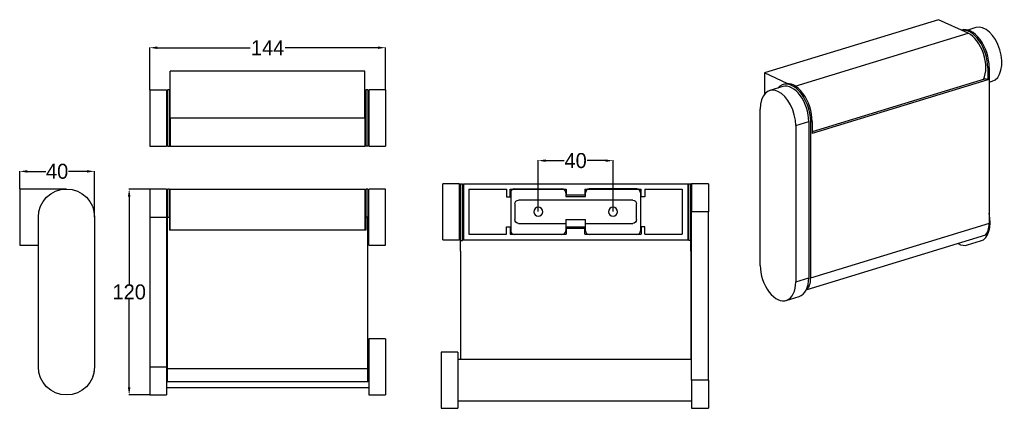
# Model space of a CAD drawing. Header units: inches. Extents: x 3843 to 4369, y 1801 to 2008.
import ezdxf

# ---------------------------------------------------------------- set-up
doc = ezdxf.new("R2010")
doc.units = ezdxf.units.IN
doc.header["$MEASUREMENT"] = 0
doc.layers.add('1', color=7, linetype='Continuous', true_color=0xffffff)
doc.layers.add('109', color=7, linetype='Continuous', true_color=0xffffff)
doc.dimstyles.get("Standard").update_dxf_attribs({"dimtxt": 8, "dimasz": 4, "dimexe": 0.18, "dimexo": 0.0625, "dimgap": 0.09, "dimtad": 0, "dimtih": 1, "dimtoh": 1, "dimdec": 0, "dimzin": 0, "dimdsep": 46, "dimtxsty": 'Standard', "dimcen": 0.09, "dimclrd": 3, "dimclre": 3, "dimadec": 0, "dimazin": 0, "dimtfac": 1, "dimtdec": 0, "dimtofl": 0, "dimtmove": 0, "dimatfit": 3, "dimfxl": 1, "dimtolj": 1, "dimtzin": 0, "dimarcsym": 0})

# ---------------------------------------------------------------- blocks, each defined once
blk = doc.blocks.new('*D40')
at = {"color": 3, "lineweight": -2}
for p, q in [((3912.46, 1917.7), (3901.35, 1917.7)), ((3901.53, 1913.7), (3901.53, 1866.79)), ((3901.53, 1811.7), (3901.53, 1858.61)), ((3912.46, 1807.7), (3901.35, 1807.7))]:
    blk.add_line(p, q, dxfattribs=at)
at = {"color": 3}
for points in [[(3900.86, 1913.7), (3902.19, 1913.7), (3901.53, 1917.7)], [(3900.86, 1811.7), (3902.19, 1811.7), (3901.53, 1807.7)]]:
    blk.add_solid(points, dxfattribs=at)
at = {"layer": 'Defpoints', "color": 0}
for p in [(3912.52, 1917.7), (3901.53, 1807.7), (3912.52, 1807.7)]:
    blk.add_point(p, dxfattribs=at)
at = {"color": 0, "insert": (3901.53, 1862.7), "char_height": 8, "attachment_point": 5}
blk.add_mtext('\\A1;120', dxfattribs=at)
blk = doc.blocks.new('*D41')
at = {"color": 3, "lineweight": -2}
for p, q in [((3843.03, 1917.76), (3843.03, 1927.32)), ((3847.03, 1927.14), (3856.94, 1927.14)), ((3879.03, 1927.14), (3869.12, 1927.14)), ((3883.03, 1902.76), (3883.03, 1927.32))]:
    blk.add_line(p, q, dxfattribs=at)
at = {"color": 3}
for points in [[(3847.03, 1927.8), (3847.03, 1926.47), (3843.03, 1927.14)], [(3879.03, 1927.8), (3879.03, 1926.47), (3883.03, 1927.14)]]:
    blk.add_solid(points, dxfattribs=at)
at = {"layer": 'Defpoints', "color": 0}
for p in [(3883.03, 1927.14), (3843.03, 1917.7), (3883.03, 1902.7)]:
    blk.add_point(p, dxfattribs=at)
at = {"color": 0, "insert": (3863.03, 1927.14), "char_height": 8, "attachment_point": 5}
blk.add_mtext('\\A1;40', dxfattribs=at)
blk = doc.blocks.new('*D42')
at = {"color": 3, "lineweight": -2}
for p, q in [((3912.52, 1970.73), (3912.52, 1993.39)), ((3916.52, 1993.21), (3966.1, 1993.21)), ((4034.52, 1993.21), (3984.94, 1993.21)), ((4038.52, 1970.73), (4038.52, 1993.39))]:
    blk.add_line(p, q, dxfattribs=at)
at = {"color": 3}
for points in [[(3916.52, 1993.87), (3916.52, 1992.54), (3912.52, 1993.21)], [(4034.52, 1993.87), (4034.52, 1992.54), (4038.52, 1993.21)]]:
    blk.add_solid(points, dxfattribs=at)
at = {"layer": 'Defpoints', "color": 0}
for p in [(4038.52, 1993.21), (3912.52, 1970.67), (4038.52, 1970.67)]:
    blk.add_point(p, dxfattribs=at)
at = {"color": 0, "insert": (3975.52, 1993.21), "char_height": 8, "attachment_point": 5}
blk.add_mtext('\\A1;144', dxfattribs=at)
blk = doc.blocks.new('*D43')
at = {"color": 3, "lineweight": -2}
for p, q in [((4120.1, 1905.62), (4120.1, 1933.05)), ((4124.1, 1932.87), (4134.01, 1932.87)), ((4156.1, 1932.87), (4146.19, 1932.87)), ((4160.1, 1905.62), (4160.1, 1933.05))]:
    blk.add_line(p, q, dxfattribs=at)
at = {"color": 3}
for points in [[(4124.1, 1933.53), (4124.1, 1932.2), (4120.1, 1932.87)], [(4156.1, 1933.53), (4156.1, 1932.2), (4160.1, 1932.87)]]:
    blk.add_solid(points, dxfattribs=at)
at = {"layer": 'Defpoints', "color": 0}
for p in [(4160.1, 1932.87), (4120.1, 1905.55), (4160.1, 1905.55)]:
    blk.add_point(p, dxfattribs=at)
at = {"color": 0, "insert": (4140.1, 1932.87), "char_height": 8, "attachment_point": 5}
blk.add_mtext('\\A1;40', dxfattribs=at)

msp = doc.modelspace()

# ---------------------------------------------------------------- linework, layer by layer
for p, q in [((4078.6, 1920.55), (4079.6, 1920.55)), ((4200.1, 1920.55), (4202.1, 1920.55))]:
    msp.add_line(p, q)
at = {"layer": '1', "color": 7}
for p, q in [((3923.52, 1955.67), (3923.52, 1980.67)), ((4027.52, 1980.67), (3923.52, 1980.67)), ((4027.52, 1955.67), (4027.52, 1980.67)), ((3912.52, 1970.67), (3921.52, 1970.67)), ((3912.52, 1970.67), (3912.52, 1940.67)), ((3921.52, 1970.67), (3921.52, 1940.67)), ((3922.02, 1969.67), (3921.52, 1969.67)), ((3923.02, 1970.67), (3922.02, 1970.67)), ((3922.02, 1970.67), (3922.02, 1940.67)), ((3923.02, 1970.67), (3923.02, 1940.67)), ((3923.52, 1969.67), (3923.02, 1969.67)), ((4028.02, 1969.67), (4027.52, 1969.67)), ((4029.02, 1970.67), (4028.02, 1970.67)), ((4028.02, 1970.67), (4028.02, 1940.67)), ((4029.02, 1970.67), (4029.02, 1940.67)), ((4029.52, 1969.67), (4029.02, 1969.67)), ((4038.52, 1970.67), (4029.52, 1970.67)), ((4029.52, 1970.67), (4029.52, 1940.67)), ((4038.52, 1970.67), (4038.52, 1940.67)), ((3923.52, 1955.67), (4027.52, 1955.67)), ((3923.52, 1955.67), (3923.52, 1940.67)), ((4027.52, 1955.67), (4027.52, 1940.67)), ((3921.52, 1941.67), (3922.02, 1941.67)), ((3923.02, 1941.67), (3923.52, 1941.67)), ((4027.52, 1941.67), (4028.02, 1941.67)), ((4029.02, 1941.67), (4029.52, 1941.67)), ((3912.52, 1940.67), (3921.52, 1940.67)), ((3922.02, 1940.67), (3923.02, 1940.67)), ((3923.52, 1940.67), (3923.02, 1940.67)), ((3923.52, 1940.67), (4027.52, 1940.67)), ((4028.02, 1940.67), (4027.52, 1940.67)), ((4029.02, 1940.67), (4028.02, 1940.67)), ((4029.52, 1940.67), (4038.52, 1940.67)), ((3843.03, 1917.7), (3843.03, 1887.7)), ((3868.03, 1917.7), (3843.03, 1917.7)), ((3921.52, 1917.7), (3912.52, 1917.7)), ((3912.52, 1917.7), (3912.52, 1902.7)), ((3921.52, 1917.7), (3921.52, 1902.7)), ((3922.02, 1916.7), (3921.52, 1916.7)), ((3922.02, 1917.7), (3922.02, 1902.7)), ((3923.02, 1917.7), (3922.02, 1917.7)), ((3923.02, 1917.7), (3923.02, 1902.7)), ((3923.52, 1916.7), (3923.02, 1916.7)), ((3923.52, 1917.7), (4027.52, 1917.7)), ((3923.52, 1895.7), (3923.52, 1917.7)), ((4027.52, 1917.7), (4027.52, 1895.7)), ((4028.02, 1916.7), (4027.52, 1916.7)), ((4029.02, 1917.7), (4028.02, 1917.7)), ((4028.02, 1917.7), (4028.02, 1902.7)), ((4029.02, 1917.7), (4029.02, 1902.7)), ((4029.52, 1916.7), (4029.02, 1916.7)), ((4038.52, 1917.7), (4029.52, 1917.7)), ((4029.52, 1887.7), (4029.52, 1917.7)), ((4038.52, 1887.7), (4038.52, 1917.7)), ((4105.4, 1915.75), (4105.4, 1895.35)), ((4107.4, 1917.75), (4132.8, 1917.75)), ((4134.8, 1915.75), (4134.8, 1913.75)), ((4145.4, 1913.75), (4145.4, 1915.75)), ((4172.8, 1917.75), (4147.4, 1917.75)), ((4174.8, 1915.75), (4174.8, 1895.35)), ((4170.6, 1911.75), (4109.6, 1911.75)), ((4134.8, 1913.75), (4145.4, 1913.75)), ((4107.6, 1909.75), (4107.6, 1901.35)), ((4172.6, 1901.35), (4172.6, 1909.75)), ((3853.03, 1822.7), (3853.03, 1902.7)), ((3883.03, 1902.7), (3883.03, 1822.7)), ((3912.52, 1902.7), (3912.52, 1822.7)), ((3912.52, 1902.7), (3921.52, 1902.7)), ((3921.52, 1902.7), (3921.52, 1822.7)), ((3922.02, 1902.7), (3923.02, 1902.7)), ((3922.02, 1821.7), (3922.02, 1902.7)), ((3923.02, 1902.7), (3923.02, 1895.7)), ((4029.02, 1902.7), (4028.02, 1902.7)), ((4028.02, 1902.7), (4028.02, 1895.7)), ((4029.02, 1821.7), (4029.02, 1902.7)), ((4134.8, 1901.35), (4145.4, 1901.35)), ((4134.8, 1901.35), (4134.8, 1899.35)), ((4145.4, 1899.35), (4145.4, 1901.35)), ((4028.02, 1895.7), (3923.02, 1895.7)), ((4109.6, 1899.35), (4134.8, 1899.35)), ((4134.8, 1899.35), (4134.8, 1895.35)), ((4145.4, 1897.35), (4134.8, 1897.35)), ((4145.4, 1899.35), (4170.6, 1899.35)), ((4145.4, 1895.35), (4145.4, 1899.35)), ((4132.8, 1893.35), (4107.4, 1893.35)), ((4172.8, 1893.35), (4147.4, 1893.35)), ((3843.03, 1887.7), (3853.03, 1887.7)), ((3921.52, 1888.7), (3922.02, 1888.7)), ((4029.02, 1888.7), (4029.52, 1888.7)), ((4029.52, 1887.7), (4038.52, 1887.7)), ((4038.52, 1837.7), (4029.52, 1837.7)), ((4029.52, 1837.7), (4029.52, 1807.7)), ((4038.52, 1837.7), (4038.52, 1807.7)), ((3922.02, 1833.7), (3921.52, 1833.7)), ((4029.52, 1833.7), (4029.02, 1833.7)), ((3912.52, 1822.7), (3921.52, 1822.7)), ((3912.52, 1822.7), (3912.52, 1807.7)), ((3921.52, 1822.7), (3921.52, 1807.7)), ((4029.02, 1821.7), (3922.02, 1821.7)), ((3922.02, 1814.63), (3922.02, 1821.7)), ((4029.02, 1814.63), (4029.02, 1821.7)), ((3921.52, 1811.7), (4029.52, 1811.7)), ((4029.02, 1814.63), (3922.02, 1814.63)), ((3912.52, 1807.7), (3921.52, 1807.7)), ((4029.52, 1807.7), (4038.52, 1807.7))]:
    msp.add_line(p, q, dxfattribs=at)
at = {"layer": '1', "color": 7, "extrusion": (0, 0, -1)}
for centre in [(-4120.1, 1905.55), (-4160.1, 1905.55)]:
    msp.add_circle(centre, 2.4, dxfattribs=at)
for centre, radius, start, end in [((-3868.03, 1902.7), 15, 0, 180), ((-4109.6, 1909.75), 2, 0, 90), ((-4170.6, 1909.75), 2, 90, 180), ((-4109.6, 1901.35), 2, 270, 0), ((-4170.6, 1901.35), 2, 180, 270), ((-3868.03, 1822.7), 15, 180, 0)]:
    msp.add_arc(centre, radius, start, end, dxfattribs=at)
at = {"layer": '1', "color": 7}
for centre, radius, start, end in [((4107.4, 1915.75), 2, 90, 180), ((4132.8, 1915.75), 2, 0, 90), ((4147.4, 1915.75), 2, 90, 180), ((4172.8, 1915.75), 2, 0, 90), ((4107.4, 1895.35), 2, 180, 270), ((4132.8, 1895.35), 2, 270, 0), ((4147.4, 1895.35), 2, 180, 270), ((4172.8, 1895.35), 2, 270, 0), ((3873.03, 1821.7), 10, 334.8042, 0)]:
    msp.add_arc(centre, radius, start, end, dxfattribs=at)
at = {"layer": '109', "color": 7}
for p, q in [((4334.05, 2008.18), (4240.98, 1979.74)), ((4349.83, 2000.9), (4334.05, 2008.18)), ((4257.47, 1972.68), (4349.83, 2000.9)), ((4346.32, 2002.65), (4346.14, 2002.6)), ((4353.98, 2003.95), (4349.73, 2002.65)), ((4240.98, 1979.74), (4240.98, 1968.24)), ((4253.46, 1973.98), (4240.98, 1979.74)), ((4361.09, 1982.69), (4360.32, 1982.45)), ((4360.32, 1982.45), (4360.32, 1975.97)), ((4361.09, 1982.69), (4361.09, 1899.27)), ((4251.7, 1973.74), (4250.92, 1973.5)), ((4359.06, 1976.55), (4266.47, 1948.26)), ((4360.32, 1975.97), (4266.47, 1947.29)), ((4360.32, 1975.97), (4359.06, 1976.55)), ((4361.09, 1974.75), (4362.75, 1975.26)), ((4250.82, 1972.43), (4243.84, 1970.3)), ((4238.76, 1876.9), (4238.76, 1960.32)), ((4257.7, 1951.58), (4264.68, 1953.72)), ((4264.68, 1953.72), (4264.68, 1870.3)), ((4265.69, 1953.54), (4266.47, 1953.78)), ((4265.69, 1953.54), (4265.69, 1870.13)), ((4266.47, 1953.78), (4266.47, 1947.29)), ((4257.7, 1951.58), (4257.7, 1868.17)), ((4078.1, 1920.55), (4069.1, 1920.55)), ((4069.1, 1890.55), (4069.1, 1920.55)), ((4078.1, 1890.55), (4078.1, 1920.55)), ((4078.6, 1920.55), (4078.6, 1890.26)), ((4079.6, 1920.55), (4079.6, 1890.26)), ((4080.1, 1920.55), (4080.1, 1890.55)), ((4080.1, 1920.55), (4200.1, 1920.55)), ((4200.1, 1920.55), (4200.1, 1890.55)), ((4200.6, 1890.26), (4200.6, 1920.55)), ((4201.6, 1890.26), (4201.6, 1920.55)), ((4211.1, 1920.55), (4202.1, 1920.55)), ((4202.1, 1920.55), (4202.1, 1905.55)), ((4211.1, 1920.55), (4211.1, 1905.55)), ((4078.6, 1919.55), (4078.1, 1919.55)), ((4080.1, 1919.55), (4079.6, 1919.55)), ((4083.1, 1917.55), (4083.1, 1893.55)), ((4083.1, 1917.55), (4103.15, 1917.55)), ((4103.15, 1917.55), (4103.15, 1913.55)), ((4105.15, 1913.55), (4105.15, 1917.55)), ((4105.15, 1917.55), (4135.1, 1917.55)), ((4135.1, 1917.55), (4135.1, 1914.55)), ((4145.1, 1917.55), (4145.1, 1914.55)), ((4145.1, 1917.55), (4175.05, 1917.55)), ((4175.05, 1913.55), (4175.05, 1917.55)), ((4177.05, 1917.55), (4177.05, 1913.55)), ((4177.05, 1917.55), (4197.1, 1917.55)), ((4197.1, 1917.55), (4197.1, 1893.55)), ((4200.6, 1919.55), (4200.1, 1919.55)), ((4202.1, 1919.55), (4201.6, 1919.55)), ((4103.15, 1913.55), (4105.15, 1913.55)), ((4135.1, 1914.55), (4145.1, 1914.55)), ((4177.05, 1913.55), (4175.05, 1913.55)), ((4211.1, 1905.55), (4202.1, 1905.55)), ((4202.1, 1815.55), (4202.1, 1905.55)), ((4211.1, 1815.55), (4211.1, 1905.55)), ((4103.15, 1893.55), (4103.15, 1897.55)), ((4103.15, 1897.55), (4105.15, 1897.55)), ((4105.15, 1897.55), (4105.15, 1893.55)), ((4135.1, 1896.55), (4135.1, 1893.55)), ((4145.1, 1896.55), (4135.1, 1896.55)), ((4145.1, 1893.55), (4145.1, 1896.55)), ((4175.05, 1897.55), (4175.05, 1893.55)), ((4177.05, 1897.55), (4175.05, 1897.55)), ((4177.05, 1893.55), (4177.05, 1897.55)), ((4361.09, 1899.27), (4265.69, 1870.13)), ((4069.1, 1890.55), (4078.1, 1890.55)), ((4078.1, 1891.55), (4078.6, 1891.55)), ((4078.6, 1890.26), (4079.6, 1890.26)), ((4078.6, 1884.51), (4078.6, 1890.26)), ((4079.6, 1891.55), (4080.1, 1891.55)), ((4080.1, 1890.55), (4200.1, 1890.55)), ((4083.1, 1893.55), (4103.15, 1893.55)), ((4105.15, 1893.55), (4135.1, 1893.55)), ((4145.1, 1893.55), (4175.05, 1893.55)), ((4177.05, 1893.55), (4197.1, 1893.55)), ((4200.1, 1891.55), (4200.6, 1891.55)), ((4201.6, 1890.26), (4200.6, 1890.26)), ((4201.6, 1891.55), (4202.1, 1891.55)), ((4201.6, 1884.51), (4201.6, 1890.26)), ((4359.06, 1893), (4263.66, 1863.86)), ((4349.56, 1887.81), (4356.54, 1889.94)), ((4078.6, 1884.51), (4078.6, 1826.55)), ((4201.6, 1884.51), (4201.6, 1826.55)), ((4257.7, 1868.17), (4264.68, 1870.3)), ((4263.51, 1864.15), (4263.66, 1863.86)), ((4252.61, 1858.19), (4259.59, 1860.32)), ((4068.23, 1830.55), (4068.23, 1800.55)), ((4077.23, 1830.55), (4068.23, 1830.55)), ((4077.23, 1830.55), (4077.23, 1800.55)), ((4202.1, 1826.55), (4077.23, 1826.55)), ((4211.1, 1815.55), (4202.1, 1815.55)), ((4202.1, 1815.55), (4202.1, 1800.55)), ((4211.1, 1815.55), (4211.1, 1800.55)), ((4068.23, 1800.55), (4077.23, 1800.55)), ((4077.23, 1804.55), (4202.1, 1804.55)), ((4202.1, 1800.55), (4211.1, 1800.55))]:
    msp.add_line(p, q, dxfattribs=at)
for centre, major_axis, start_param, end_param in [((4358.36, 1989.6), (-4.38, 14.35), 3.141668, 6.283185), ((4350.22, 1987.11), (-4.68, 15.3), 4.231114, 6.211126), ((4350.99, 1987.35), (-4.68, 15.3), 4.231114, 6.283198), ((4349.83, 1986.99), (-4.38, 14.35), 3.705191, 5.80191), ((4255.6, 1958.2), (-4.68, 15.3), 4.231114, 6.638592), ((4255.21, 1958.08), (-4.38, 14.35), 4.231114, 6.283163), ((4256.37, 1958.44), (-4.68, 15.3), 4.231114, 6.283198), ((4248.23, 1955.95), (-4.38, 14.35), 4.231114, 7.372706), ((4352.16, 1904.29), (4.38, -14.35), 0, 1.426359), ((4354.15, 1902.48), (3.21, -10.52), 0.304123, 1.089521), ((4345.18, 1902.16), (4.38, -14.35), 5.736035, 6.283185), ((4248.23, 1872.53), (-4.38, 14.35), 1.089521, 4.231114), ((4255.21, 1874.67), (-4.38, 14.35), 3.14157, 4.231114), ((4258.75, 1873.33), (3.21, -10.52), 0.304123, 1.089521)]:
    msp.add_ellipse(centre, major_axis=major_axis, ratio=0.585049, start_param=start_param, end_param=end_param, dxfattribs=at)

# ---------------------------------------------------------------- dimensions: what is measured, and where the dimension line sits
dim = msp.add_linear_dim(base=(4038.52, 1993.21), p1=(3912.52, 1970.67), p2=(4038.52, 1970.67), text='144', dimstyle='Standard')
dim.commit()
dim.dimension.update_dxf_attribs({"geometry": '*D42', "text_midpoint": (3975.52, 1993.21)})
for base, p1, p2, picture, middle in [((4160.1, 1932.87), (4120.1, 1905.55), (4160.1, 1905.55), '*D43', (4140.1, 1932.87)), ((3883.03, 1927.14), (3843.03, 1917.7), (3883.03, 1902.7), '*D41', (3863.03, 1927.14))]:
    dim = msp.add_linear_dim(base=base, p1=p1, p2=p2, dimstyle='Standard')
    dim.commit()
    dim.dimension.update_dxf_attribs({"geometry": picture, "text_midpoint": middle})
dim = msp.add_linear_dim(base=(3901.53, 1807.7), p1=(3912.52, 1917.7), p2=(3912.52, 1807.7), angle=90, text='120', dimstyle='Standard')
dim.commit()
dim.dimension.update_dxf_attribs({"geometry": '*D40', "text_midpoint": (3901.53, 1862.7)})

doc.saveas('drawing.dxf')
